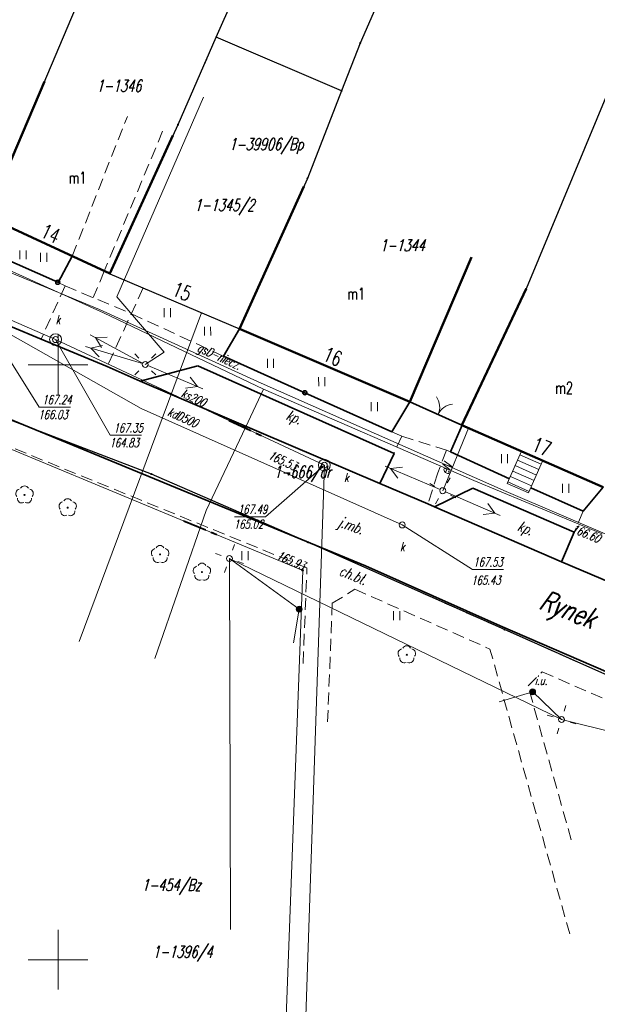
# Model space of a CAD drawing. Header units: metres. Extents: x 7535003 to 7537817, y 5638943 to 5640002.
# Tile 6 of 12: x 7535847 to 7535895, y 5639746 to 5639829. Entities that reach past the tile are written whole.
import ezdxf
from ezdxf.enums import TextEntityAlignment as Align

# ---------------------------------------------------------------- set-up
doc = ezdxf.new("R2010")
doc.units = ezdxf.units.M
doc.header["$MEASUREMENT"] = 0
for name, pattern in [('1', [0]), ('1_EGBS', [0]), ('1_EGBSG', [0]), ('1_EGBU_A', [0]), ('1_EGBZ', [1.5, 1, -0.5]), ('4', [2.5, 1.5, -1]), ('BGT', [0]), ('BPO', [2.5, 2, -0.5]), ('GDE', [0]), ('GUK', [2, 1.5, -0.5]), ('KOC', [1.5, 1, -0.5]), ('KOJ', [0]), ('UOK', [0]), ('UPE', [0]), ('UPG', [0]), ('UPK', [0]), ('UPW', [0])]:
    doc.linetypes.add(name, pattern=pattern)
doc.layers.get('0').update_dxf_attribs({"color": 250, "linetype": 'CONTINUOUS', "lineweight": 100})
for name, color, linetype, lineweight in [('Dzialki', 241, 'GDE', 30), ('EADOD_T_0', 1, 'CONTINUOUS', 18), ('EGBB_E_T_0', 204, 'CONTINUOUS', 20), ('EGBB_L_1', 46, '1_EGBU_A', 50), ('EGBC_L_4', 252, '1_EGBZ', 18), ('EGBE_L_3', 252, '1_EGBS', 18), ('Kontury', 3, 'GUK', 18), ('Numery_dzialek', 241, 'CONTINUOUS', 9), ('Numery_konturow', 3, 'CONTINUOUS', 9), ('Podzial_sekcyjny_krzyze', 7, '1', 18), ('Punkty', 7, 'CONTINUOUS', 18), ('SDROK_T_0', 252, 'CONTINUOUS', 18), ('SDROK_T_1', 252, 'CONTINUOUS', 18), ('SDRPK_L_0', 252, '1', 35), ('SDRPK_L_2', 252, '4', 18), ('SDRPK_L_5', 252, '4', 18), ('SZOPO_L_0', 84, 'BGT', 18), ('SZOPO_L_2', 84, 'BGT', 18), ('SZOPO_T_1', 84, 'CONTINUOUS', 18), ('SZZPZ_T_0', 82, 'CONTINUOUS', 18), ('SZZPZ_T_1', 82, 'CONTINUOUS', 18), ('UEEOA_T_3', 1, 'CONTINUOUS', 13), ('UEEOO_T_0', 1, 'CONTINUOUS', 13), ('UEEPA_T_2', 1, 'CONTINUOUS', 13), ('UEEPON_L_0', 1, '1', 13), ('UGGOC_T_1', 52, 'CONTINUOUS', 13), ('UGGOO_T_1', 52, 'CONTINUOUS', 13), ('UGGPA_T_9', 52, 'CONTINUOUS', 13), ('UGGPO_L_3', 52, '1', 13), ('UGGPO_L_4', 52, '1', 13), ('UWWOC_T_0', 7, 'CONTINUOUS', 13), ('UWWPC_T_0', 7, 'CONTINUOUS', 13), ('UWWPO_L_0', 5, '1', 13), ('UZBOA_L_0', 7, 'BPO', 13)]:
    doc.layers.add(name, color=color, linetype=linetype, lineweight=lineweight)
for name, color, linetype, lineweight, true_color in [('EADTD_T_0', 7, 'CONTINUOUS', 25, 0x800080), ('UKKOA_T_1', 7, 'CONTINUOUS', 13, 0x804000), ('UKKOA_T_2', 7, 'CONTINUOUS', 13, 0x804000), ('UKKOC_T_2', 7, 'CONTINUOUS', 13, 0x804000), ('UKKOO_T_1', 7, 'CONTINUOUS', 13, 0x804000), ('UKKOO_T_2', 7, 'CONTINUOUS', 13, 0x804000), ('UKKPA_L_18', 7, '1', 13, 0x804000), ('UKKPA_T_3', 7, 'CONTINUOUS', 13, 0x804000), ('UKKPA_T_7', 7, 'CONTINUOUS', 13, 0x804000), ('UKKPC_T_2', 7, 'CONTINUOUS', 13, 0x804000), ('UKKPO_L_3', 7, '1', 13, 0x804000), ('UKKPO_L_7', 7, '1', 13, 0x804000), ('UTTPO_L_1', 7, '1', 13, 0xff8000)]:
    doc.layers.add(name, color=color, linetype=linetype, lineweight=lineweight, true_color=true_color)
doc.styles.get("Standard").update_dxf_attribs({"font": 'Simplex.SHX', "width": 0.75})

# ---------------------------------------------------------------- blocks, each defined once
blk = doc.blocks.new('GRO')
at = {"color": 0, "linetype": 'Continuous'}
blk.add_circle((0, 0), 0.045, dxfattribs=at)
blk = doc.blocks.new('BGB')
at = {"color": 0, "linetype": 'Continuous'}
for centre, start, end in [((-1.5, 0), 359.99955, 60), ((1.5, 0), 120, 180.00045)]:
    blk.add_arc(centre, 1.5, start, end, dxfattribs=at)
blk = doc.blocks.new('TRA1')
at = {"color": 0, "linetype": 'Continuous'}
for p, q in [((-0.2625, -0.375), (-0.2625, 0.375)), ((0.2625, -0.375), (0.2625, 0.375))]:
    blk.add_line(p, q, dxfattribs=at)
blk = doc.blocks.new('DLI')
at = {"color": 0, "linetype": 'Continuous'}
blk.add_circle((0, 0), 0.045, dxfattribs=at)
for centre, start, end in [((-0.357, 0.116), 102.14447, 221.86002), ((0, 0.375), 30.14012, 149.85988), ((0.357, 0.116), 318.13998, 77.85553), ((-0.22, -0.303), 174.14818, 293.85423), ((0.22, -0.303), 246.14577, 5.85182)]:
    blk.add_arc(centre, 0.375, start, end, dxfattribs=at)
blk = doc.blocks.new('SLS')
at = {"color": 0, "linetype": 'Continuous'}
blk.add_circle((0, 0), 0.25, dxfattribs=at)
blk = doc.blocks.new('PNN')
at = {"color": 0, "linetype": 'Continuous'}
for p, q in [((0.25, 0), (5.25, 0)), ((3.9, 0.5), (4.76605, 0)), ((4.76605, 0), (3.9, -0.5))]:
    blk.add_line(p, q, dxfattribs=at)
blk = doc.blocks.new('LAT')
at = {"color": 0, "linetype": 'Continuous'}
for p, q in [((-0.53035, 0.53035), (-0.8839, 0.8839)), ((0.53035, 0.53035), (0.8839, 0.8839)), ((-0.53035, -0.53035), (-0.8839, -0.8839)), ((0.53035, -0.53035), (0.8839, -0.8839))]:
    blk.add_line(p, q, dxfattribs=at)
blk = doc.blocks.new('UAR')
at = {"color": 0, "linetype": 'Continuous'}
for radius in [0.25, 0.225, 0.2, 0.175, 0.15, 0.125, 0.1, 0.075, 0.05, 0.025, 0.00715]:
    blk.add_circle((0, 0), radius, dxfattribs=at)
blk = doc.blocks.new('USG')
at = {"color": 0, "linetype": 'Continuous'}
blk.add_line((0, -0.25), (0, 0.25), dxfattribs=at)
blk = doc.blocks.new('WLZ')
at = {"color": 0, "linetype": 'Continuous'}
blk.add_circle((0, 0), 0.25, dxfattribs=at)
blk = doc.blocks.new('UGK')
at = {"color": 0, "linetype": 'Continuous'}
blk.add_circle((0, 0), 0.0625, dxfattribs=at)
blk = doc.blocks.new('UGW')
at = {"color": 0, "linetype": 'Continuous'}
blk.add_circle((0, 0), 0.0625, dxfattribs=at)

msp = doc.modelspace()

# ---------------------------------------------------------------- linework, layer by layer
at = {"layer": 'Dzialki'}
for p, q in [((7535844.01, 5639812.44), (7535866.85, 5639866.03)), ((7535863.3, 5639827.52), (7535875.31, 5639854.87)), ((7535884.9, 5639848.79), (7535875.39, 5639827.02)), ((7535901.05, 5639834.59), (7535889.33, 5639806.38)), ((7535860.08, 5639820.19), (7535863.3, 5639827.52)), ((7535873.83, 5639823.02), (7535863.3, 5639827.52)), ((7535875.39, 5639827.02), (7535873.83, 5639823.02)), ((7535873.83, 5639823.02), (7535870.96, 5639815.66)), ((7535854.36, 5639807.65), (7535860.08, 5639820.19)), ((7535870.96, 5639815.66), (7535865.25, 5639803.01)), ((7535844.01, 5639812.44), (7535854.36, 5639807.65)), ((7535854.36, 5639807.65), (7535865.25, 5639803.01)), ((7535889.33, 5639806.38), (7535883.95, 5639794.92)), ((7535865.25, 5639803.01), (7535879.56, 5639796.88)), ((7535857.85, 5639790.81), (7535840.88, 5639797.29)), ((7535879.56, 5639796.88), (7535883.95, 5639794.92)), ((7535883.95, 5639794.92), (7535895.81, 5639789.72)), ((7535870.99, 5639785.09), (7535857.85, 5639790.81)), ((7535887.51, 5639777.74), (7535870.99, 5639785.09)), ((7535913.64, 5639766.16), (7535887.51, 5639777.74))]:
    msp.add_line(p, q, dxfattribs=at)
at = {"layer": 'EGBB_L_1', "linetype": '1_EGBU_A'}
for p, q in [((7535844.011, 5639812.442), (7535848.858, 5639823.809)), ((7535859.654, 5639819.251), (7535854.358, 5639807.653)), ((7535865.254, 5639803.005), (7535870.651, 5639814.973)), ((7535854.358, 5639807.653), (7535844.011, 5639812.442)), ((7535884.76, 5639809.028), (7535879.563, 5639796.881)), ((7535883.946, 5639794.916), (7535889.333, 5639806.383)), ((7535879.563, 5639796.881), (7535865.254, 5639803.005)), ((7535895.813, 5639789.718), (7535883.946, 5639794.916))]:
    msp.add_line(p, q, dxfattribs=at)
at = {"layer": 'EGBC_L_4', "linetype": '1_EGBZ'}
for p, q in [((7535851.194, 5639809.118), (7535855.822, 5639820.87)), ((7535858.786, 5639819.618), (7535853.885, 5639807.872)), ((7535853.885, 5639807.872), (7535851.194, 5639809.118))]:
    msp.add_line(p, q, dxfattribs=at)
at = {"layer": 'EGBE_L_3', "linetype": '1_EGBS'}
for p, q in [((7535888.947, 5639792.725), (7535887.754, 5639790.022)), ((7535890.739, 5639791.94), (7535888.947, 5639792.725)), ((7535890.408, 5639791.19), (7535888.618, 5639791.98)), ((7535890.61, 5639791.647), (7535888.82, 5639792.437)), ((7535890.61, 5639791.647), (7535890.739, 5639791.94)), ((7535890.004, 5639790.275), (7535888.214, 5639791.065)), ((7535890.206, 5639790.733), (7535888.416, 5639791.523)), ((7535887.754, 5639790.022), (7535889.544, 5639789.232)), ((7535889.601, 5639789.36), (7535887.811, 5639790.15)), ((7535889.803, 5639789.818), (7535888.013, 5639790.608))]:
    msp.add_line(p, q, dxfattribs=at)
at = {"layer": 'EGBE_L_3', "linetype": '1_EGBSG'}
msp.add_line((7535889.544, 5639789.232), (7535890.61, 5639791.647), dxfattribs=at)
at = {"layer": 'Kontury'}
for p, q in [((7535844.01, 5639812.44), (7535866.85, 5639866.03)), ((7535863.3, 5639827.52), (7535860.08, 5639820.19)), ((7535873.83, 5639823.02), (7535863.3, 5639827.52)), ((7535870.96, 5639815.66), (7535873.83, 5639823.02)), ((7535860.08, 5639820.19), (7535854.36, 5639807.65)), ((7535865.25, 5639803.01), (7535870.96, 5639815.66)), ((7535844.01, 5639812.44), (7535854.36, 5639807.65)), ((7535854.36, 5639807.65), (7535865.25, 5639803.01)), ((7535865.25, 5639803.01), (7535879.56, 5639796.88)), ((7535857.85, 5639790.81), (7535840.88, 5639797.29)), ((7535879.56, 5639796.88), (7535883.95, 5639794.92)), ((7535883.95, 5639794.92), (7535895.81, 5639789.72)), ((7535870.99, 5639785.09), (7535857.85, 5639790.81)), ((7535887.51, 5639777.74), (7535870.99, 5639785.09)), ((7535913.64, 5639766.16), (7535887.51, 5639777.74))]:
    msp.add_line(p, q, dxfattribs=at)
at = {"layer": 'Podzial_sekcyjny_krzyze'}
for p, q in [((7535850, 5639797.5), (7535850, 5639802.5)), ((7535847.5, 5639800), (7535852.5, 5639800)), ((7535850, 5639747.5), (7535850, 5639752.5)), ((7535847.5, 5639750), (7535852.5, 5639750))]:
    msp.add_line(p, q, dxfattribs=at)
at = {"layer": 'SDRPK_L_0', "linetype": 'KOJ'}
for p, q in [((7535848.59, 5639802.16), (7535846.03, 5639803.2)), ((7535854.12, 5639799.85), (7535848.59, 5639802.16)), ((7535856.9, 5639798.62), (7535854.12, 5639799.85)), ((7535861.76, 5639799.91), (7535856.9, 5639798.62)), ((7535861.76, 5639799.91), (7535878.24, 5639792.55)), ((7535877.05, 5639790.02), (7535856.9, 5639798.62)), ((7535875.83, 5639783.1), (7535843.06, 5639796.61)), ((7535878.24, 5639792.55), (7535877.05, 5639790.02)), ((7535877.05, 5639790.02), (7535881.09, 5639788.32)), ((7535881.63, 5639788.07), (7535884.86, 5639789.64)), ((7535884.86, 5639789.64), (7535893.39, 5639785.94)), ((7535881.09, 5639788.32), (7535881.63, 5639788.07)), ((7535892.31, 5639783.44), (7535881.63, 5639788.07)), ((7535893.39, 5639785.94), (7535892.31, 5639783.44)), ((7535892.31, 5639783.44), (7535897.56, 5639781.2)), ((7535875.83, 5639783.1), (7535887.17, 5639778.07)), ((7535887.17, 5639778.07), (7535912.59, 5639767.05))]:
    msp.add_line(p, q, dxfattribs=at)
at = {"layer": 'SDRPK_L_2', "linetype": 'KOC'}
for p, q in [((7535850.59, 5639806.63), (7535848.59, 5639802.16)), ((7535850.01, 5639806.91), (7535850.59, 5639806.63)), ((7535850.59, 5639806.63), (7535856.16, 5639804.29)), ((7535857.156, 5639806.459), (7535854.12, 5639799.85)), ((7535856.16, 5639804.29), (7535863.9, 5639800.72)), ((7535870.92, 5639782.93), (7535842.25, 5639794.62)), ((7535878.05, 5639794.36), (7535878.89, 5639794)), ((7535878.89, 5639794), (7535878.24, 5639792.55)), ((7535878.89, 5639794), (7535882.66, 5639792.82)), ((7535882.66, 5639792.82), (7535881.91, 5639790.91)), ((7535882.66, 5639792.82), (7535882.99, 5639792.67)), ((7535881.91, 5639790.91), (7535881.09, 5639788.32)), ((7535894.13, 5639787.68), (7535893.39, 5639785.94)), ((7535870.59, 5639774.9), (7535870.92, 5639782.93)), ((7535873.05, 5639779.95), (7535874.95, 5639781.13)), ((7535874.95, 5639781.13), (7535886.3, 5639776.11)), ((7535873.05, 5639779.95), (7535872.65, 5639769.99)), ((7535893, 5639752.16), (7535886.3, 5639776.11)), ((7535889.5, 5639773.01), (7535890.69, 5639774.19)), ((7535890.69, 5639774.19), (7535907.3, 5639766.99)), ((7535893.13, 5639760.06), (7535889.5, 5639773.01))]:
    msp.add_line(p, q, dxfattribs=at)
msp.add_lwpolyline([(7535853.885, 5639807.872), (7535852.947, 5639805.64)], dxfattribs=at)
at = {"layer": 'SDRPK_L_5', "linetype": 'KOC'}
msp.add_line((7535850.01, 5639806.91), (7535851.194, 5639809.118), dxfattribs=at)
at = {"layer": 'SZOPO_L_0', "linetype": 'BGT', "lineweight": 35}
for p, q in [((7535843.12, 5639809.98), (7535849.971, 5639806.928)), ((7535850.01, 5639806.91), (7535851.194, 5639809.118)), ((7535849.971, 5639806.928), (7535850.01, 5639806.91)), ((7535865.25, 5639803.01), (7535863.9, 5639800.72)), ((7535863.9, 5639800.72), (7535870.741, 5639797.645)), ((7535870.741, 5639797.645), (7535878.05, 5639794.36)), ((7535878.05, 5639794.36), (7535879.56, 5639796.88)), ((7535883.95, 5639794.92), (7535882.99, 5639792.67)), ((7535882.99, 5639792.67), (7535887.929, 5639790.419)), ((7535889.735, 5639789.664), (7535894.13, 5639787.68)), ((7535894.13, 5639787.68), (7535895.81, 5639789.72))]:
    msp.add_line(p, q, dxfattribs=at)
for centre in [(7535849.971, 5639806.928), (7535870.741, 5639797.645)]:
    msp.add_circle(centre, 0.17, dxfattribs=at)
at = {"layer": 'SZOPO_L_2', "linetype": 'BGT', "lineweight": 35}
msp.add_line((7535879.563, 5639796.881), (7535883.946, 5639794.916), dxfattribs=at)
at = {"layer": 'UEEPON_L_0', "linetype": '1'}
for p, q in [((7535862.232, 5639822.474), (7535854.93, 5639805.714)), ((7535854.93, 5639805.714), (7535858.926, 5639801.048)), ((7535858.926, 5639801.048), (7535857.325, 5639800.024)), ((7535892.315, 5639770.182), (7535864.402, 5639783.712)), ((7535864.402, 5639783.712), (7535864.502, 5639752.538)), ((7535913.607, 5639764.845), (7535892.315, 5639770.182))]:
    msp.add_line(p, q, dxfattribs=at)
at = {"layer": 'UEEPON_L_0', "linetype": 'UPE', "lineweight": 13}
for p, q in [((7535884.498, 5639794.677), (7535882.332, 5639789.413)), ((7535870.27, 5639779.46), (7535864.402, 5639783.712)), ((7535869.78, 5639776.64), (7535870.27, 5639779.46)), ((7535889.89, 5639772.51), (7535887.07, 5639771.68)), ((7535892.315, 5639770.182), (7535889.89, 5639772.51))]:
    msp.add_line(p, q, dxfattribs=at)
at = {"layer": 'UGGPO_L_3', "linetype": 'UPG', "lineweight": 13}
for p, q in [((7535837.064, 5639811.915), (7535853.808, 5639804.366)), ((7535853.808, 5639804.366), (7535867.272, 5639797.957)), ((7535867.272, 5639797.957), (7535865.762, 5639794.728)), ((7535867.272, 5639797.957), (7535884.948, 5639790.265)), ((7535884.948, 5639790.265), (7535895.721, 5639785.792))]:
    msp.add_line(p, q, dxfattribs=at)
at = {"layer": 'UGGPO_L_4', "linetype": '1'}
for p, q in [((7535853.478, 5639804.64), (7535841.393, 5639809.659)), ((7535867.073, 5639798.448), (7535853.478, 5639804.64)), ((7535887.663, 5639789.356), (7535867.073, 5639798.448)), ((7535865.762, 5639794.728), (7535862.446, 5639787.743)), ((7535904.783, 5639781.995), (7535887.663, 5639789.356)), ((7535862.446, 5639787.743), (7535858.139, 5639775.306))]:
    msp.add_line(p, q, dxfattribs=at)
at = {"layer": 'UKKOA_T_1', "linetype": 'Continuous'}
for p, q in [((7535849.79, 5639802.11), (7535854.39, 5639794.068)), ((7535854.39, 5639794.068), (7535857.023, 5639794.068)), ((7535872.38, 5639791.56), (7535867.443, 5639787.227)), ((7535864.838, 5639787.227), (7535867.443, 5639787.227))]:
    msp.add_line(p, q, dxfattribs=at)
at = {"layer": 'UKKOA_T_2', "linetype": 'Continuous'}
for p, q in [((7535843.79, 5639803.79), (7535848.405, 5639796.437)), ((7535848.405, 5639796.437), (7535851.038, 5639796.437)), ((7535878.928, 5639786.537), (7535884.833, 5639782.795)), ((7535884.833, 5639782.795), (7535887.439, 5639782.798))]:
    msp.add_line(p, q, dxfattribs=at)
at = {"layer": 'UKKPA_L_18', "linetype": 'UOK', "lineweight": 13}
for centre in [(7535849.79, 5639802.11), (7535872.38, 5639791.56)]:
    msp.add_circle(centre, 0.5, dxfattribs=at)
at = {"layer": 'UKKPO_L_3', "linetype": 'UPK', "lineweight": 13}
for p, q in [((7535836.06, 5639808.1), (7535849.79, 5639802.11)), ((7535849.79, 5639802.11), (7535872.38, 5639791.56)), ((7535872.38, 5639791.56), (7535870.5, 5639735.56))]:
    msp.add_line(p, q, dxfattribs=at)
at = {"layer": 'UKKPO_L_7', "linetype": '1'}
for p, q in [((7535856.992, 5639796.31), (7535843.79, 5639803.79)), ((7535878.928, 5639786.537), (7535856.992, 5639796.31))]:
    msp.add_line(p, q, dxfattribs=at)
at = {"layer": 'UTTPO_L_1', "linetype": '1'}
msp.add_line((7535851.786, 5639776.728), (7535862.056, 5639804.369), dxfattribs=at)
at = {"layer": 'UWWPO_L_0', "linetype": 'UPW'}
for p, q in [((7535838.9, 5639795.86), (7535870.56, 5639782.72)), ((7535870.56, 5639782.72), (7535869.05, 5639741.69))]:
    msp.add_line(p, q, dxfattribs=at)
at = {"layer": 'UZBOA_L_0', "linetype": 'BPO'}
for p, q in [((7535864.347, 5639795.256), (7535867.066, 5639793.987)), ((7535864.39, 5639795.347), (7535867.108, 5639794.077)), ((7535860.54, 5639786.825), (7535863.31, 5639785.675)), ((7535860.578, 5639786.917), (7535863.349, 5639785.767))]:
    msp.add_line(p, q, dxfattribs=at)

# ---------------------------------------------------------------- block references
at = {"layer": 'Punkty'}
for p in [(7535863.3, 5639827.52), (7535875.39, 5639827.02), (7535873.83, 5639823.02), (7535860.08, 5639820.19), (7535870.96, 5639815.66), (7535854.36, 5639807.65), (7535889.33, 5639806.38), (7535865.25, 5639803.01), (7535879.56, 5639796.88), (7535883.95, 5639794.92), (7535857.85, 5639790.81), (7535870.99, 5639785.09), (7535887.51, 5639777.74)]:
    msp.add_blockref('GRO', p, dxfattribs=at)
at = {"layer": 'SZOPO_T_1', "rotation": 335.8485245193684}
msp.add_blockref('BGB', (7535881.945, 5639795.813), dxfattribs=at)
at = {"layer": 'SZZPZ_T_0'}
for name, p in [('TRA1', (7535887.522, 5639792.114)), ('DLI', (7535847.18, 5639789.06)), ('TRA1', (7535892.662, 5639789.62)), ('DLI', (7535850.81, 5639787.99))]:
    msp.add_blockref(name, p, dxfattribs=at)
at = {"layer": 'SZZPZ_T_1', "rotation": 0.06542319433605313}
for name, p in [('TRA1', (7535847.062, 5639809.233)), ('TRA1', (7535848.795, 5639809.034)), ('TRA1', (7535859.174, 5639804.373)), ('TRA1', (7535862.563, 5639802.823)), ('TRA1', (7535867.853, 5639800.123)), ('TRA1', (7535872.165, 5639798.57)), ('TRA1', (7535876.572, 5639796.468)), ('DLI', (7535858.576, 5639784.062)), ('TRA1', (7535865.712, 5639783.964)), ('DLI', (7535862.091, 5639782.577)), ('TRA1', (7535878.454, 5639778.903)), ('DLI', (7535879.311, 5639775.629))]:
    msp.add_blockref(name, p, dxfattribs=at)
at = {"layer": 'UEEPA_T_2'}
for name, p, rotation in [('PNN', (7535857.325, 5639800.024), 151.554442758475), ('PNN', (7535857.325, 5639800.024), 163.2622612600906), ('LAT', (7535857.325, 5639800.024), 0.06542319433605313), ('SLS', (7535857.325, 5639800.024), 213.7554728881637), ('PNN', (7535857.325, 5639800.024), 337.0073344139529), ('PNN', (7535882.332, 5639789.413), 157.007337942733), ('LAT', (7535882.332, 5639789.413), 285.770610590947), ('SLS', (7535882.332, 5639789.413), 0.06542319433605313), ('PNN', (7535882.332, 5639789.413), 336.7382847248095), ('LAT', (7535864.402, 5639783.712), 295.4458467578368), ('SLS', (7535864.402, 5639783.712), 270.065328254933), ('LAT', (7535892.315, 5639770.182), 297.7809723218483), ('SLS', (7535892.315, 5639770.182), 0.06542319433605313)]:
    msp.add_blockref(name, p, dxfattribs=dict(at, rotation=rotation))
for p in [(7535870.27, 5639779.46), (7535889.89, 5639772.51)]:
    msp.add_blockref('UAR', p, dxfattribs=at)
at = {"layer": 'UGGPA_T_9', "rotation": 242.2790258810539}
msp.add_blockref('USG', (7535865.762, 5639794.728), dxfattribs=at)
at = {"layer": 'UKKPA_T_3'}
for p in [(7535849.79, 5639802.11), (7535872.38, 5639791.56)]:
    msp.add_blockref('WLZ', p, dxfattribs=at)
at = {"layer": 'UKKPA_T_7', "rotation": 0.06542319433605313}
msp.add_blockref('WLZ', (7535878.928, 5639786.537), dxfattribs=at)
at = {"layer": 'UKKPC_T_2'}
msp.add_blockref('UGK', (7535869.381, 5639790.79), dxfattribs=at)
at = {"layer": 'UWWPC_T_0'}
msp.add_blockref('UGW', (7535870.56, 5639782.72), dxfattribs=at)

# ---------------------------------------------------------------- texts
at = {"layer": 'EADOD_T_0', "oblique": 15, "width": 0.7}
msp.add_text('Rynek', height=1.75, rotation=339.13617, dxfattribs=at).set_placement((7535890.648, 5639780.311), align=Align.MIDDLE_LEFT)
at = {"layer": 'EADTD_T_0', "width": 0.7}
for s, rotation, p in [('14', 335.16386, (7535849.104, 5639810.454)), ('15', 336.89856, (7535860.177, 5639805.581)), ('16', 336.67538, (7535872.842, 5639800.12)), ('17', 338.21539, (7535890.415, 5639792.53))]:
    msp.add_text(s, height=1.25, rotation=rotation, dxfattribs=at).set_placement(p, align=Align.CENTER)
at = {"layer": 'EGBB_E_T_0', "width": 0.7}
for s, p in [('m1', (7535851.64, 5639815.717)), ('m1', (7535875.057, 5639805.972)), ('m2', (7535892.533, 5639798.061))]:
    msp.add_text(s, height=1, dxfattribs=at).set_placement(p, align=Align.MIDDLE)
at = {"layer": 'Numery_dzialek', "oblique": 15, "width": 0.7}
for s, p in [('1-1346', (7535853.217, 5639823.94)), ('1-1345/2', (7535861.446, 5639813.915)), ('1-1344', (7535877.043, 5639810.537)), ('1-1396/4', (7535857.941, 5639751.169))]:
    msp.add_text(s, height=1, dxfattribs=at).set_placement(p, align=Align.TOP_LEFT)
at = {"layer": 'Numery_konturow', "oblique": 15, "width": 0.7}
for s, p in [('1-39906/Bp', (7535864.371, 5639819.029)), ('1-666/dr', (7535868.128, 5639791.497)), ('1-454/Bz', (7535857.026, 5639756.78))]:
    msp.add_text(s, height=1, dxfattribs=at).set_placement(p, align=Align.TOP_LEFT)
at = {"layer": 'SDROK_T_0', "oblique": 15, "width": 0.7}
msp.add_text('j.mb.', height=0.9, rotation=340.6155, dxfattribs=at).set_placement((7535873.619, 5639786.855), align=Align.MIDDLE_LEFT)
at = {"layer": 'SDROK_T_1', "oblique": 15, "width": 0.7}
for p in [(7535869.782, 5639795.476), (7535889.234, 5639786.143)]:
    msp.add_text('kp.', height=0.9, rotation=337.89055, dxfattribs=at).set_placement(p, align=Align.MIDDLE)
msp.add_text('ch.bt.', height=0.9, rotation=337.734, dxfattribs=at).set_placement((7535873.885, 5639783.186), align=Align.TOP_LEFT)
at = {"layer": 'UEEOA_T_3', "oblique": 15, "width": 0.7}
msp.add_text('i.u.', height=0.75, dxfattribs=at).set_placement((7535890.069, 5639773.089))
at = {"layer": 'UEEOO_T_0', "oblique": 15, "width": 0.7}
msp.add_text('eN', height=0.75, rotation=68.19859, dxfattribs=at).set_placement((7535882.783, 5639790.709))
at = {"layer": 'UGGOC_T_1', "oblique": 15, "width": 0.7}
msp.add_text('166.60', height=0.75, rotation=337.63499, dxfattribs=at).set_placement((7535895.676, 5639785.701), align=Align.TOP_RIGHT)
at = {"layer": 'UGGOO_T_1', "oblique": 15, "width": 0.7}
msp.add_text('gsD-niecz.', height=0.75, rotation=335.511, dxfattribs=at).set_placement((7535861.62, 5639801.166))
at = {"layer": 'UKKOA_T_1', "oblique": 15, "width": 0.7}
for p in [(7535849.797, 5639803.783), (7535874.043, 5639790.521)]:
    msp.add_text('k', height=0.75, dxfattribs=at).set_placement(p, align=Align.MIDDLE_LEFT)
for s, p in [('167.35', (7535854.658, 5639795.068)), ('164.83', (7535854.323, 5639793.818)), ('167.49', (7535865.106, 5639788.227)), ('165.02', (7535864.771, 5639786.977))]:
    msp.add_text(s, height=0.75, dxfattribs=at).set_placement(p, align=Align.TOP_LEFT)
at = {"layer": 'UKKOA_T_2', "oblique": 15, "width": 0.7}
for s, p in [('167.24', (7535848.673, 5639797.437)), ('166.03', (7535848.338, 5639796.187))]:
    msp.add_text(s, height=0.75, dxfattribs=at).set_placement(p, align=Align.TOP_LEFT)
for s, p in [('k', (7535878.746, 5639785.085)), ('165.43', (7535884.721, 5639782.266))]:
    msp.add_text(s, height=0.75, rotation=0.06542, dxfattribs=at).set_placement(p, align=Align.TOP_LEFT)
msp.add_text('167.53', height=0.75, rotation=0.06542, dxfattribs=at).set_placement((7535884.9, 5639783.045))
at = {"layer": 'UKKOC_T_2', "oblique": 15, "width": 0.7}
msp.add_text('165.53', height=0.75, rotation=335.13301, dxfattribs=at).set_placement((7535869.999, 5639791.433), align=Align.MIDDLE_RIGHT)
at = {"layer": 'UKKOO_T_1', "oblique": 15, "width": 0.7}
msp.add_text('ks200', height=0.75, rotation=335.32314, dxfattribs=at).set_placement((7535860.281, 5639797.33))
at = {"layer": 'UKKOO_T_2', "oblique": 15, "width": 0.7}
msp.add_text('kdD500', height=0.75, rotation=336.1029, dxfattribs=at).set_placement((7535859.142, 5639795.76))
at = {"layer": 'UWWOC_T_0', "oblique": 15, "width": 0.7}
msp.add_text('165.93', height=0.75, rotation=336.61396, dxfattribs=at).set_placement((7535870.56, 5639782.72), align=Align.RIGHT)

doc.saveas('drawing.dxf')
